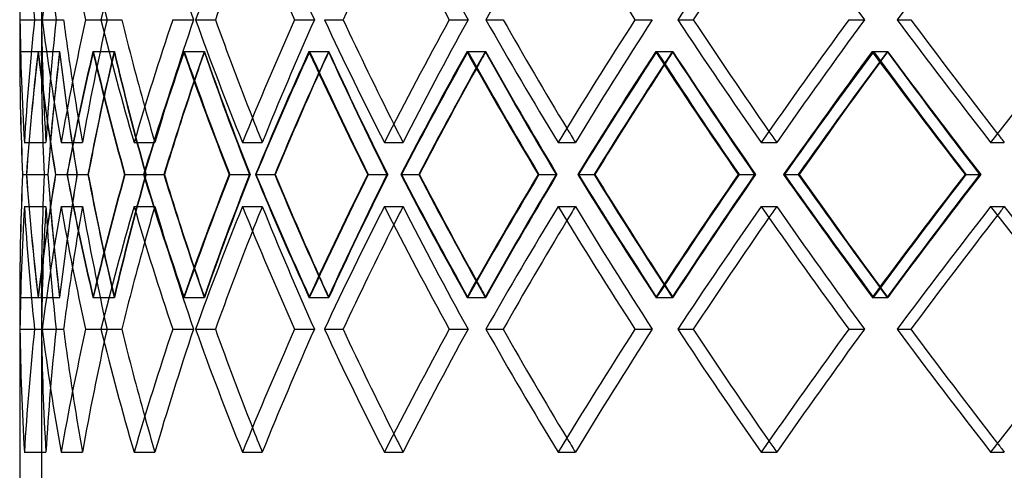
# Model space of a CAD drawing. Header units: millimetres. Extents: x -448 to 448, y -205 to 205.
# Tile 4 of 13: x -303 to -189, y -21 to 31. Entities that reach past the tile are written whole.
import ezdxf

# ---------------------------------------------------------------- set-up
doc = ezdxf.new("R2010")
doc.units = ezdxf.units.MM
doc.layers.add('HIDDEN', color=7, linetype='Continuous')
doc.layers.add('THICK', color=7, linetype='Continuous')

msp = doc.modelspace()

# ---------------------------------------------------------------- linework, layer by layer
at = {"layer": 'HIDDEN'}
for p, q in [((-300, 34.74), (-300, 27.26)), ((-302.48, 31), (-299.98, 31)), ((-300.8, 31), (-299.98, 31)), ((-300.8, 31), (-298.3, 31)), ((-300.8, 31), (-298.3, 31)), ((-299.91, 31), (-297.44, 31)), ((-294.9, 31), (-292.44, 31)), ((-294.9, 31), (-292.44, 31)), ((-293.13, 31), (-290.73, 31)), ((-284.86, 31), (-282.47, 31)), ((-284.86, 31), (-282.47, 31)), ((-282.23, 31), (-279.94, 31)), ((-270.82, 31), (-268.53, 31)), ((-270.82, 31), (-268.53, 31)), ((-267.38, 31), (-265.22, 31)), ((-252.98, 31), (-250.83, 31)), ((-252.98, 31), (-250.83, 31)), ((-248.77, 31), (-246.78, 31)), ((-231.59, 31), (-229.6, 31)), ((-231.59, 31), (-229.6, 31)), ((-226.67, 31), (-224.87, 31)), ((-206.95, 31), (-205.15, 31)), ((-206.95, 31), (-205.15, 31)), ((-201.38, 31), (-199.81, 31)), ((-302.5, 27.32), (-300, 27.32)), ((-300.39, 27.32), (-297.89, 27.32)), ((-300.37, 27.32), (-297.9, 27.32)), ((-294.06, 27.32), (-291.59, 27.32)), ((-294.02, 27.32), (-291.62, 27.32)), ((-283.6, 27.32), (-281.2, 27.32)), ((-283.54, 27.32), (-281.25, 27.32)), ((-269.16, 27.32), (-266.87, 27.32)), ((-269.08, 27.32), (-266.93, 27.32)), ((-250.94, 27.32), (-248.79, 27.32)), ((-250.85, 27.32), (-248.86, 27.32)), ((-229.2, 27.32), (-227.21, 27.32)), ((-229.09, 27.32), (-227.29, 27.32)), ((-204.25, 27.32), (-202.45, 27.32)), ((-204.12, 27.32), (-202.54, 27.32)), ((-301.97, 16.85), (-299.47, 16.85)), ((-301.97, 16.85), (-299.47, 16.85)), ((-297.73, 16.85), (-295.27, 16.85)), ((-297.73, 16.85), (-295.27, 16.85)), ((-289.31, 16.85), (-286.92, 16.85)), ((-289.31, 16.85), (-286.92, 16.85)), ((-276.83, 16.85), (-274.54, 16.85)), ((-276.83, 16.85), (-274.54, 16.85)), ((-260.47, 16.85), (-258.31, 16.85)), ((-260.47, 16.85), (-258.31, 16.85)), ((-240.44, 16.85), (-238.46, 16.85)), ((-240.44, 16.85), (-238.46, 16.85)), ((-217.05, 16.85), (-215.25, 16.85)), ((-217.05, 16.85), (-215.25, 16.85)), ((-190.6, 16.85), (-189.03, 16.85)), ((-190.6, 16.85), (-189.03, 16.85)), ((-302.17, 13.17), (-299.66, 13.17)), ((-302.16, 13.17), (-299.67, 13.17)), ((-301.72, 13.17), (-299.24, 13.17)), ((-298.38, 13.17), (-295.87, 13.17)), ((-298.36, 13.17), (-295.9, 13.17)), ((-297.03, 13.17), (-294.63, 13.17)), ((-290.4, 13.17), (-287.93, 13.17)), ((-290.36, 13.17), (-287.97, 13.17)), ((-288.17, 13.17), (-285.87, 13.17)), ((-278.35, 13.17), (-275.94, 13.17)), ((-278.29, 13.17), (-276.01, 13.17)), ((-275.27, 13.17), (-273.11, 13.17)), ((-262.39, 13.17), (-260.08, 13.17)), ((-262.32, 13.17), (-260.17, 13.17)), ((-258.5, 13.17), (-256.51, 13.17)), ((-242.74, 13.17), (-240.57, 13.17)), ((-242.66, 13.17), (-240.67, 13.17)), ((-238.11, 13.17), (-236.31, 13.17)), ((-219.69, 13.17), (-217.69, 13.17)), ((-219.59, 13.17), (-217.8, 13.17)), ((-214.37, 13.17), (-212.79, 13.17)), ((-193.55, 13.17), (-191.75, 13.17)), ((-193.45, 13.17), (-191.87, 13.17)), ((-301.97, 9.49), (-299.47, 9.49)), ((-301.97, 9.49), (-299.47, 9.49)), ((-297.73, 9.49), (-295.27, 9.49)), ((-297.73, 9.49), (-295.27, 9.49)), ((-289.31, 9.49), (-286.92, 9.49)), ((-289.31, 9.49), (-286.92, 9.49)), ((-276.83, 9.49), (-274.54, 9.49)), ((-276.83, 9.49), (-274.54, 9.49)), ((-260.47, 9.49), (-258.31, 9.49)), ((-260.47, 9.49), (-258.31, 9.49)), ((-240.44, 9.49), (-238.46, 9.49)), ((-240.44, 9.49), (-238.46, 9.49)), ((-217.05, 9.49), (-215.25, 9.49)), ((-217.05, 9.49), (-215.25, 9.49)), ((-190.6, 9.49), (-189.03, 9.49)), ((-190.6, 9.49), (-189.03, 9.49)), ((-302.5, -0.99), (-300, -0.99)), ((-300.39, -0.99), (-297.89, -0.99)), ((-300.37, -0.99), (-297.9, -0.99)), ((-300, -0.93), (-300, -23)), ((-294.06, -0.99), (-291.59, -0.99)), ((-294.02, -0.99), (-291.62, -0.99)), ((-283.6, -0.99), (-281.2, -0.99)), ((-283.54, -0.99), (-281.25, -0.99)), ((-269.16, -0.99), (-266.87, -0.99)), ((-269.08, -0.99), (-266.93, -0.99)), ((-250.94, -0.99), (-248.79, -0.99)), ((-250.85, -0.99), (-248.86, -0.99)), ((-229.2, -0.99), (-227.21, -0.99)), ((-229.09, -0.99), (-227.29, -0.99)), ((-204.25, -0.99), (-202.45, -0.99)), ((-204.12, -0.99), (-202.54, -0.99)), ((-302.48, -4.67), (-299.98, -4.67)), ((-300.8, -4.67), (-299.98, -4.67)), ((-300.8, -4.67), (-298.3, -4.67)), ((-300.8, -4.67), (-298.3, -4.67)), ((-299.91, -4.67), (-297.44, -4.67)), ((-294.9, -4.67), (-292.44, -4.67)), ((-294.9, -4.67), (-292.44, -4.67)), ((-293.13, -4.67), (-290.73, -4.67)), ((-284.86, -4.67), (-282.47, -4.67)), ((-284.86, -4.67), (-282.47, -4.67)), ((-282.23, -4.67), (-279.94, -4.67)), ((-270.82, -4.67), (-268.53, -4.67)), ((-270.82, -4.67), (-268.53, -4.67)), ((-267.38, -4.67), (-265.22, -4.67)), ((-252.98, -4.67), (-250.83, -4.67)), ((-252.98, -4.67), (-250.83, -4.67)), ((-248.77, -4.67), (-246.78, -4.67)), ((-231.59, -4.67), (-229.6, -4.67)), ((-231.59, -4.67), (-229.6, -4.67)), ((-226.67, -4.67), (-224.87, -4.67)), ((-206.95, -4.67), (-205.15, -4.67)), ((-206.95, -4.67), (-205.15, -4.67)), ((-201.38, -4.67), (-199.81, -4.67)), ((-301.97, -18.82), (-299.47, -18.82)), ((-301.97, -18.82), (-299.47, -18.82)), ((-297.73, -18.82), (-295.27, -18.82)), ((-297.73, -18.82), (-295.27, -18.82)), ((-289.31, -18.82), (-286.92, -18.82)), ((-289.31, -18.82), (-286.92, -18.82)), ((-276.83, -18.82), (-274.54, -18.82)), ((-276.83, -18.82), (-274.54, -18.82)), ((-260.47, -18.82), (-258.31, -18.82)), ((-260.47, -18.82), (-258.31, -18.82)), ((-240.44, -18.82), (-238.46, -18.82)), ((-240.44, -18.82), (-238.46, -18.82)), ((-217.05, -18.82), (-215.25, -18.82)), ((-217.05, -18.82), (-215.25, -18.82)), ((-190.6, -18.82), (-189.03, -18.82)), ((-190.6, -18.82), (-189.03, -18.82))]:
    msp.add_line(p, q, dxfattribs=at)
for centre, major_axis, ratio, start_param, end_param in [((0, 45.15), (232.05, 232.05), 0.836298, 2.267281, 2.314084), ((0, 45.15), (-218.33, 218.33), 0.942415, 0.815036, 0.862229), ((0, 45.15), (218.33, -218.33), 0.942415, -2.326557, -2.279364), ((0, 45.15), (-230.13, 230.13), 0.836298, 0.874311, 0.921504), ((0, 45.15), (243.14, 243.14), 0.740216, 2.208006, 2.254809), ((0, 45.15), (241.13, -241.13), 0.740216, -2.208006, -2.160813), ((0, 45.15), (253.37, 253.37), 0.65222, 2.148731, 2.195533), ((0, 45.15), (-251.28, 251.28), 0.65222, 0.992862, 1.040055), ((0, 45.15), (251.28, -251.28), 0.65222, -2.148731, -2.101538), ((0, 45.15), (-260.55, 260.55), 0.570783, 1.052137, 1.09933), ((0, 45.15), (271.14, 271.14), 0.494682, 2.03018, 2.076983), ((0, 45.15), (278.61, 278.61), 0.422921, 1.970905, 2.017707), ((0, 45.15), (-276.31, 276.31), 0.422921, 1.170688, 1.217881), ((0, 45.15), (276.31, -276.31), 0.422921, -1.970905, -1.923712), ((0, 45.15), (285.1, 285.1), 0.354675, 1.911629, 1.958432), ((0, 45.15), (-282.74, 282.74), 0.354675, 1.229963, 1.277156), ((0, 16.85), (220.14, -220.14), 0.942415, -2.373359, -2.326557), ((0, 16.85), (-218.33, 218.33), 0.942415, 0.767843, 0.815036), ((0, 16.85), (232.05, -232.05), 0.836298, -2.314084, -2.267281), ((0, 16.85), (-218.33, -218.33), 0.942415, -0.862229, -0.815036), ((0, 16.85), (218.33, 218.33), 0.942415, 2.279364, 2.326557), ((0, 16.85), (-230.13, -230.13), 0.836298, -0.921504, -0.874311), ((0, 16.85), (230.13, 230.13), 0.836298, 2.220089, 2.267281), ((0, 16.85), (243.14, -243.14), 0.740216, -2.254809, -2.208006), ((0, 16.85), (-241.13, -241.13), 0.740216, -0.980779, -0.933586), ((0, 16.85), (241.13, 241.13), 0.740216, 2.160813, 2.208006), ((0, 16.85), (253.37, -253.37), 0.65222, -2.195533, -2.148731), ((0, 16.85), (-251.28, -251.28), 0.65222, -1.040055, -0.992862), ((0, 16.85), (251.28, 251.28), 0.65222, 2.101538, 2.148731), ((0, 16.85), (262.72, -262.72), 0.570783, -2.136258, -2.089455), ((0, 16.85), (-260.55, -260.55), 0.570783, -1.09933, -1.052137), ((0, 16.85), (260.55, 260.55), 0.570783, 2.042263, 2.089455), ((0, 16.85), (271.14, -271.14), 0.494682, -2.076983, -2.03018), ((0, 16.85), (-268.9, -268.9), 0.494682, -1.158605, -1.111412), ((0, 16.85), (268.9, 268.9), 0.494682, 1.982987, 2.03018), ((0, 16.85), (278.61, -278.61), 0.422921, -2.017707, -1.970905), ((0, 16.85), (-276.31, -276.31), 0.422921, -1.217881, -1.170688), ((0, 16.85), (276.31, 276.31), 0.422921, 1.923712, 1.970905), ((0, 16.85), (285.1, -285.1), 0.354675, -1.958432, -1.911629), ((0, 9.49), (220.14, -220.14), 0.942415, -2.385544, -2.338725), ((0, 45.15), (220.14, 220.14), 0.942415, 2.385544, 2.385832), ((0, 45.15), (232.05, 232.05), 0.836298, 2.326269, 2.373218), ((0, 9.49), (232.05, -232.05), 0.836298, -2.326269, -2.279449), ((0, 9.49), (218.33, -218.33), 0.942415, -2.386036, -2.385832), ((0, 45.15), (218.33, 218.33), 0.942415, 2.386036, 2.43338), ((0, 9.49), (218.33, -218.33), 0.942415, -2.385832, -2.338826), ((0, 45.15), (230.13, 230.13), 0.836298, 2.326761, 2.374104), ((0, 9.49), (-218.33, -218.33), 0.942415, -0.874515, -0.839292), ((0, 9.49), (230.13, -230.13), 0.836298, -2.326761, -2.279551), ((0, 45.15), (-218.33, 218.33), 0.942415, 0.874515, 0.921859), ((0, 45.15), (243.14, 243.14), 0.740216, 2.266994, 2.313943), ((0, 45.15), (241.13, 241.13), 0.740216, 2.267486, 2.314829), ((0, 9.49), (243.14, -243.14), 0.740216, -2.266994, -2.220174), ((0, 9.49), (-230.13, -230.13), 0.836298, -0.933791, -0.916304), ((0, 9.49), (241.13, -241.13), 0.740216, -2.267486, -2.220276), ((0, 45.15), (-230.13, 230.13), 0.836298, 0.933791, 0.981134), ((0, 45.15), (253.37, 253.37), 0.65222, 2.207718, 2.254668), ((0, 45.15), (251.28, 251.28), 0.65222, 2.20821, 2.255554), ((0, 9.49), (253.37, -253.37), 0.65222, -2.207718, -2.160899), ((0, 9.49), (-241.13, -241.13), 0.740216, -0.993066, -0.981603), ((0, 9.49), (251.28, -251.28), 0.65222, -2.20821, -2.161), ((0, 45.15), (-241.13, 241.13), 0.740216, 0.993066, 1.040409), ((0, 45.15), (262.72, 262.72), 0.570783, 2.148443, 2.195392), ((0, 45.15), (260.55, 260.55), 0.570783, 2.148935, 2.196278), ((0, 9.49), (262.72, -262.72), 0.570783, -2.148443, -2.101623), ((0, 9.49), (-251.28, -251.28), 0.65222, -1.052341, -1.043977), ((0, 9.49), (260.55, -260.55), 0.570783, -2.148935, -2.101725), ((0, 45.15), (-251.28, 251.28), 0.65222, 1.052341, 1.099685), ((0, 45.15), (271.14, 271.14), 0.494682, 2.089168, 2.136117), ((0, 45.15), (268.9, 268.9), 0.494682, 2.08966, 2.137003), ((0, 9.49), (271.14, -271.14), 0.494682, -2.089168, -2.042348), ((0, 9.49), (-260.55, -260.55), 0.570783, -1.111617, -1.105184), ((0, 9.49), (268.9, -268.9), 0.494682, -2.08966, -2.04245), ((0, 45.15), (-260.55, 260.55), 0.570783, 1.111617, 1.15896), ((0, 45.15), (278.61, 278.61), 0.422921, 2.029892, 2.076842), ((0, 45.15), (276.31, 276.31), 0.422921, 2.030384, 2.077728), ((0, 9.49), (278.61, -278.61), 0.422921, -2.029892, -1.983073), ((0, 9.49), (-268.9, -268.9), 0.494682, -1.170892, -1.16581), ((0, 9.49), (276.31, -276.31), 0.422921, -2.030384, -1.983174), ((0, 45.15), (-268.9, 268.9), 0.494682, 1.170892, 1.218235), ((0, 45.15), (285.1, 285.1), 0.354675, 1.970617, 2.017566), ((0, 45.15), (282.74, 282.74), 0.354675, 1.971109, 2.018452), ((0, 9.49), (285.1, -285.1), 0.354675, -1.970617, -1.923797), ((0, 9.49), (-276.31, -276.31), 0.422921, -1.230167, -1.226109), ((0, 9.49), (282.74, -282.74), 0.354675, -1.971109, -1.923899), ((0, 45.15), (-276.31, 276.31), 0.422921, 1.230167, 1.277511), ((0, 16.85), (-230.13, 230.13), 0.836298, 0.851119, 0.874311), ((0, 16.85), (-241.13, 241.13), 0.740216, 0.91994, 0.933586), ((0, 16.85), (-251.28, 251.28), 0.65222, 0.983402, 0.992862), ((0, 16.85), (-260.55, 260.55), 0.570783, 1.045082, 1.052137), ((0, 16.85), (-268.9, 268.9), 0.494682, 1.105954, 1.111412), ((0, 16.85), (-276.31, 276.31), 0.422921, 1.166396, 1.170688), ((0, 16.85), (-282.74, 282.74), 0.354675, 1.226582, 1.229963), ((0, 16.85), (220.14, 220.14), 0.942415, 2.338725, 2.385544), ((0, -18.82), (232.05, -232.05), 0.836298, -2.373218, -2.326269), ((0, 16.85), (232.05, 232.05), 0.836298, 2.279449, 2.326269), ((0, 16.85), (218.33, 218.33), 0.942415, 2.338826, 2.385832), ((0, -18.82), (218.33, -218.33), 0.942415, -2.43338, -2.386036), ((0, -18.82), (230.13, -230.13), 0.836298, -2.374104, -2.326761), ((0, 16.85), (230.13, 230.13), 0.836298, 2.279551, 2.326761), ((0, -18.82), (-218.33, -218.33), 0.942415, -0.921859, -0.874515), ((0, -18.82), (243.14, -243.14), 0.740216, -2.313943, -2.266994), ((0, -18.82), (241.13, -241.13), 0.740216, -2.314829, -2.267486), ((0, 16.85), (243.14, 243.14), 0.740216, 2.220174, 2.266994), ((0, 16.85), (241.13, 241.13), 0.740216, 2.220276, 2.267486), ((0, -18.82), (-230.13, -230.13), 0.836298, -0.981134, -0.933791), ((0, -18.82), (253.37, -253.37), 0.65222, -2.254668, -2.207718), ((0, -18.82), (251.28, -251.28), 0.65222, -2.255554, -2.20821), ((0, 16.85), (253.37, 253.37), 0.65222, 2.160899, 2.207718), ((0, 16.85), (251.28, 251.28), 0.65222, 2.161, 2.20821), ((0, -18.82), (-241.13, -241.13), 0.740216, -1.040409, -0.993066), ((0, -18.82), (262.72, -262.72), 0.570783, -2.195392, -2.148443), ((0, -18.82), (260.55, -260.55), 0.570783, -2.196278, -2.148935), ((0, 16.85), (262.72, 262.72), 0.570783, 2.101623, 2.148443), ((0, 16.85), (260.55, 260.55), 0.570783, 2.101725, 2.148935), ((0, -18.82), (-251.28, -251.28), 0.65222, -1.099685, -1.052341), ((0, -18.82), (271.14, -271.14), 0.494682, -2.136117, -2.089168), ((0, -18.82), (268.9, -268.9), 0.494682, -2.137003, -2.08966), ((0, 16.85), (271.14, 271.14), 0.494682, 2.042348, 2.089168), ((0, 16.85), (268.9, 268.9), 0.494682, 2.04245, 2.08966), ((0, -18.82), (-260.55, -260.55), 0.570783, -1.15896, -1.111617), ((0, -18.82), (278.61, -278.61), 0.422921, -2.076842, -2.029892), ((0, -18.82), (276.31, -276.31), 0.422921, -2.077728, -2.030384), ((0, 16.85), (278.61, 278.61), 0.422921, 1.983073, 2.029892), ((0, 16.85), (276.31, 276.31), 0.422921, 1.983174, 2.030384), ((0, -18.82), (-268.9, -268.9), 0.494682, -1.218235, -1.170892), ((0, -18.82), (285.1, -285.1), 0.354675, -2.017566, -1.970617), ((0, -18.82), (282.74, -282.74), 0.354675, -2.018452, -1.971109), ((0, 16.85), (285.1, 285.1), 0.354675, 1.923797, 1.970617), ((0, 16.85), (282.74, 282.74), 0.354675, 1.923899, 1.971109), ((0, -18.82), (-276.31, -276.31), 0.422921, -1.277511, -1.230167), ((0, 9.49), (220.14, 220.14), 0.942415, 2.326557, 2.373359), ((0, 9.49), (-218.33, -218.33), 0.942415, -0.815036, -0.767843), ((0, 9.49), (232.05, 232.05), 0.836298, 2.267281, 2.314084), ((0, 9.49), (-218.33, 218.33), 0.942415, 0.815036, 0.862229), ((0, 9.49), (218.33, -218.33), 0.942415, -2.326557, -2.279364), ((0, 16.85), (-218.33, 218.33), 0.942415, 0.839292, 0.874515), ((0, 9.49), (-230.13, -230.13), 0.836298, -0.874311, -0.851119), ((0, 9.49), (-230.13, 230.13), 0.836298, 0.874311, 0.921504), ((0, 9.49), (230.13, -230.13), 0.836298, -2.267281, -2.220089), ((0, 9.49), (243.14, 243.14), 0.740216, 2.208006, 2.254809), ((0, 9.49), (-241.13, -241.13), 0.740216, -0.933586, -0.91994), ((0, 9.49), (-241.13, 241.13), 0.740216, 0.933586, 0.980779), ((0, 9.49), (241.13, -241.13), 0.740216, -2.208006, -2.160813), ((0, 9.49), (253.37, 253.37), 0.65222, 2.148731, 2.195533), ((0, 9.49), (-251.28, -251.28), 0.65222, -0.992862, -0.983402), ((0, 9.49), (-251.28, 251.28), 0.65222, 0.992862, 1.040055), ((0, 9.49), (251.28, -251.28), 0.65222, -2.148731, -2.101538), ((0, 9.49), (262.72, 262.72), 0.570783, 2.089455, 2.136258), ((0, 9.49), (-260.55, -260.55), 0.570783, -1.052137, -1.045082), ((0, 9.49), (-260.55, 260.55), 0.570783, 1.052137, 1.09933), ((0, 9.49), (260.55, -260.55), 0.570783, -2.089455, -2.042263), ((0, 9.49), (271.14, 271.14), 0.494682, 2.03018, 2.076983), ((0, 9.49), (-268.9, -268.9), 0.494682, -1.111412, -1.105954), ((0, 9.49), (-268.9, 268.9), 0.494682, 1.111412, 1.158605), ((0, 9.49), (268.9, -268.9), 0.494682, -2.03018, -1.982987), ((0, 9.49), (278.61, 278.61), 0.422921, 1.970905, 2.017707), ((0, 9.49), (-276.31, -276.31), 0.422921, -1.170688, -1.166396), ((0, 9.49), (-276.31, 276.31), 0.422921, 1.170688, 1.217881), ((0, 9.49), (276.31, -276.31), 0.422921, -1.970905, -1.923712), ((0, 9.49), (285.1, 285.1), 0.354675, 1.911629, 1.958432), ((0, 9.49), (-282.74, -282.74), 0.354675, -1.229963, -1.226582), ((0, 9.49), (-282.74, 282.74), 0.354675, 1.229963, 1.277156), ((0, 16.85), (-230.13, 230.13), 0.836298, 0.916304, 0.933791), ((0, 16.85), (-241.13, 241.13), 0.740216, 0.981603, 0.993066), ((0, 16.85), (-251.28, 251.28), 0.65222, 1.043977, 1.052341), ((0, 16.85), (-260.55, 260.55), 0.570783, 1.105184, 1.111617), ((0, 16.85), (-268.9, 268.9), 0.494682, 1.16581, 1.170892), ((0, 16.85), (-276.31, 276.31), 0.422921, 1.226109, 1.230167), ((0, -18.82), (220.14, -220.14), 0.942415, -2.385832, -2.385544), ((0, 16.85), (218.33, 218.33), 0.942415, 2.385832, 2.386036), ((0, -18.82), (220.14, -220.14), 0.942415, -2.373359, -2.326557), ((0, -18.82), (-218.33, 218.33), 0.942415, 0.767843, 0.815036), ((0, -18.82), (232.05, -232.05), 0.836298, -2.314084, -2.267281), ((0, -18.82), (-218.33, -218.33), 0.942415, -0.862229, -0.815036), ((0, -18.82), (218.33, 218.33), 0.942415, 2.279364, 2.326557), ((0, -18.82), (-230.13, -230.13), 0.836298, -0.921504, -0.874311), ((0, -18.82), (230.13, 230.13), 0.836298, 2.220089, 2.267281), ((0, -18.82), (243.14, -243.14), 0.740216, -2.254809, -2.208006), ((0, -18.82), (-241.13, -241.13), 0.740216, -0.980779, -0.933586), ((0, -18.82), (241.13, 241.13), 0.740216, 2.160813, 2.208006), ((0, -18.82), (253.37, -253.37), 0.65222, -2.195533, -2.148731), ((0, -18.82), (-251.28, -251.28), 0.65222, -1.040055, -0.992862), ((0, -18.82), (251.28, 251.28), 0.65222, 2.101538, 2.148731), ((0, -18.82), (262.72, -262.72), 0.570783, -2.136258, -2.089455), ((0, -18.82), (-260.55, -260.55), 0.570783, -1.09933, -1.052137), ((0, -18.82), (260.55, 260.55), 0.570783, 2.042263, 2.089455), ((0, -18.82), (271.14, -271.14), 0.494682, -2.076983, -2.03018), ((0, -18.82), (-268.9, -268.9), 0.494682, -1.158605, -1.111412), ((0, -18.82), (268.9, 268.9), 0.494682, 1.982987, 2.03018), ((0, -18.82), (278.61, -278.61), 0.422921, -2.017707, -1.970905), ((0, -18.82), (-276.31, -276.31), 0.422921, -1.217881, -1.170688), ((0, -18.82), (276.31, 276.31), 0.422921, 1.923712, 1.970905), ((0, -18.82), (285.1, -285.1), 0.354675, -1.958432, -1.911629), ((0, -18.82), (-230.13, 230.13), 0.836298, 0.851119, 0.874311), ((0, -18.82), (-241.13, 241.13), 0.740216, 0.91994, 0.933586), ((0, -18.82), (-251.28, 251.28), 0.65222, 0.983402, 0.992862), ((0, -18.82), (-260.55, 260.55), 0.570783, 1.045082, 1.052137), ((0, -18.82), (-268.9, 268.9), 0.494682, 1.105954, 1.111412), ((0, -18.82), (-276.31, 276.31), 0.422921, 1.166396, 1.170688), ((0, -18.82), (-282.74, 282.74), 0.354675, 1.226582, 1.229963)]:
    msp.add_ellipse(centre, major_axis=major_axis, ratio=ratio, start_param=start_param, end_param=end_param, dxfattribs=at)
at = {"layer": 'THICK'}
for p, q in [((-302.5, 34.77), (-302.5, 27.23)), ((-302.48, 31), (-300.8, 31)), ((-299.91, 31), (-297.44, 31)), ((-293.13, 31), (-290.73, 31)), ((-282.23, 31), (-279.94, 31)), ((-267.38, 31), (-265.22, 31)), ((-248.77, 31), (-246.78, 31)), ((-226.67, 31), (-224.87, 31)), ((-201.38, 31), (-199.81, 31)), ((-301.73, 13.17), (-299.23, 13.17)), ((-297.06, 13.17), (-294.6, 13.17)), ((-288.21, 13.17), (-285.82, 13.17)), ((-275.33, 13.17), (-273.04, 13.17)), ((-258.57, 13.17), (-256.42, 13.17)), ((-238.19, 13.17), (-236.2, 13.17)), ((-214.47, 13.17), (-212.67, 13.17)), ((-302.5, -0.9), (-302.5, -28)), ((-302.48, -4.67), (-300.8, -4.67)), ((-299.91, -4.67), (-297.44, -4.67)), ((-293.13, -4.67), (-290.73, -4.67)), ((-282.23, -4.67), (-279.94, -4.67)), ((-267.38, -4.67), (-265.22, -4.67)), ((-248.77, -4.67), (-246.78, -4.67)), ((-226.67, -4.67), (-224.87, -4.67)), ((-201.38, -4.67), (-199.81, -4.67))]:
    msp.add_line(p, q, dxfattribs=at)
for centre, major_axis, ratio, start_param, end_param in [((0, 45.15), (-220.14, 220.14), 0.942415, 0.815036, 0.861838), ((0, 45.15), (-232.05, 232.05), 0.836298, 0.874311, 0.921114), ((0, 45.15), (-253.37, 253.37), 0.65222, 0.992862, 1.039664), ((0, 45.15), (-262.72, 262.72), 0.570783, 1.052137, 1.09894), ((0, 45.15), (-271.14, -271.14), 0.494682, -1.111412, -1.06461), ((0, 45.15), (-271.14, 271.14), 0.494682, 1.111412, 1.158215), ((0, 45.15), (-285.1, -285.1), 0.354675, -1.229963, -1.183161), ((0, 45.15), (-276.31, -276.31), 0.422921, -1.166396, -1.123495), ((0, 45.15), (-251.28, -251.28), 0.65222, -0.983402, -0.945669), ((0, 45.15), (-260.55, -260.55), 0.570783, -1.045082, -1.004944), ((0, 16.85), (-220.14, 220.14), 0.942415, 0.768233, 0.815036), ((0, 16.85), (-220.14, -220.14), 0.942415, -0.861838, -0.815036), ((0, 16.85), (-232.05, 232.05), 0.836298, 0.827509, 0.874311), ((0, 16.85), (-232.05, -232.05), 0.836298, -0.921114, -0.874311), ((0, 16.85), (-230.13, 230.13), 0.836298, 0.827118, 0.851119), ((0, 16.85), (-243.14, 243.14), 0.740216, 0.886784, 0.933586), ((0, 16.85), (-241.13, 241.13), 0.740216, 0.886394, 0.91994), ((0, 16.85), (-243.14, -243.14), 0.740216, -0.980389, -0.933586), ((0, 16.85), (-253.37, 253.37), 0.65222, 0.946059, 0.992862), ((0, 16.85), (-251.28, 251.28), 0.65222, 0.945669, 0.983402), ((0, 16.85), (-253.37, -253.37), 0.65222, -1.039664, -0.992862), ((0, 16.85), (-262.72, 262.72), 0.570783, 1.005335, 1.052137), ((0, 16.85), (-260.55, 260.55), 0.570783, 1.004944, 1.045082), ((0, 16.85), (-262.72, -262.72), 0.570783, -1.09894, -1.052137), ((0, 16.85), (-271.14, 271.14), 0.494682, 1.06461, 1.111412), ((0, 16.85), (-268.9, 268.9), 0.494682, 1.06422, 1.105954), ((0, 16.85), (-271.14, -271.14), 0.494682, -1.158215, -1.111412), ((0, 16.85), (-278.61, 278.61), 0.422921, 1.123885, 1.170688), ((0, 16.85), (-276.31, 276.31), 0.422921, 1.123495, 1.166396), ((0, 16.85), (-278.61, -278.61), 0.422921, -1.21749, -1.170688), ((0, 16.85), (-285.1, 285.1), 0.354675, 1.183161, 1.229963), ((0, 16.85), (-282.74, 282.74), 0.354675, 1.18277, 1.226582), ((0, 16.85), (-285.1, -285.1), 0.354675, -1.276766, -1.229963), ((0, 9.49), (-220.14, -220.14), 0.942415, -0.874023, -0.827204), ((0, 45.15), (-220.14, 220.14), 0.942415, 0.874023, 0.920973), ((0, 9.49), (-232.05, -232.05), 0.836298, -0.933299, -0.886479), ((0, 45.15), (-232.05, 232.05), 0.836298, 0.933299, 0.980248), ((0, 9.49), (-243.14, -243.14), 0.740216, -0.992574, -0.945754), ((0, 45.15), (-243.14, 243.14), 0.740216, 0.992574, 1.039523), ((0, 9.49), (-253.37, -253.37), 0.65222, -1.051849, -1.00503), ((0, 45.15), (-253.37, 253.37), 0.65222, 1.051849, 1.098799), ((0, 9.49), (-262.72, -262.72), 0.570783, -1.111125, -1.064305), ((0, 45.15), (-262.72, 262.72), 0.570783, 1.111125, 1.158074), ((0, 9.49), (-271.14, -271.14), 0.494682, -1.1704, -1.12358), ((0, 45.15), (-271.14, 271.14), 0.494682, 1.1704, 1.217349), ((0, 9.49), (-278.61, -278.61), 0.422921, -1.229675, -1.182856), ((0, 45.15), (-278.61, 278.61), 0.422921, 1.229675, 1.276625), ((0, 45.15), (220.14, 220.14), 0.942415, 2.385832, 2.432494), ((0, 9.49), (-276.31, -276.31), 0.422921, -1.226109, -1.182957), ((0, 9.49), (-260.55, -260.55), 0.570783, -1.105184, -1.064407), ((0, 9.49), (-268.9, -268.9), 0.494682, -1.16581, -1.123682), ((0, 9.49), (-241.13, -241.13), 0.740216, -0.981603, -0.945856), ((0, 9.49), (-251.28, -251.28), 0.65222, -1.043977, -1.005131), ((0, 9.49), (-230.13, -230.13), 0.836298, -0.916304, -0.886581), ((0, 9.49), (-218.33, -218.33), 0.942415, -0.839292, -0.827305), ((0, -18.82), (220.14, -220.14), 0.942415, -2.432494, -2.385832), ((0, 16.85), (-220.14, 220.14), 0.942415, 0.827204, 0.874023), ((0, -18.82), (-220.14, -220.14), 0.942415, -0.920973, -0.874023), ((0, 16.85), (-218.33, 218.33), 0.942415, 0.827305, 0.839292), ((0, 16.85), (-232.05, 232.05), 0.836298, 0.886479, 0.933299), ((0, 16.85), (-230.13, 230.13), 0.836298, 0.886581, 0.916304), ((0, -18.82), (-232.05, -232.05), 0.836298, -0.980248, -0.933299), ((0, 16.85), (-243.14, 243.14), 0.740216, 0.945754, 0.992574), ((0, 16.85), (-241.13, 241.13), 0.740216, 0.945856, 0.981603), ((0, -18.82), (-243.14, -243.14), 0.740216, -1.039523, -0.992574), ((0, 16.85), (-253.37, 253.37), 0.65222, 1.00503, 1.051849), ((0, 16.85), (-251.28, 251.28), 0.65222, 1.005131, 1.043977), ((0, -18.82), (-253.37, -253.37), 0.65222, -1.098799, -1.051849), ((0, 16.85), (-262.72, 262.72), 0.570783, 1.064305, 1.111125), ((0, 16.85), (-260.55, 260.55), 0.570783, 1.064407, 1.105184), ((0, -18.82), (-262.72, -262.72), 0.570783, -1.158074, -1.111125), ((0, 16.85), (-271.14, 271.14), 0.494682, 1.12358, 1.1704), ((0, 16.85), (-268.9, 268.9), 0.494682, 1.123682, 1.16581), ((0, -18.82), (-271.14, -271.14), 0.494682, -1.217349, -1.1704), ((0, 16.85), (-278.61, 278.61), 0.422921, 1.182856, 1.229675), ((0, 16.85), (-276.31, 276.31), 0.422921, 1.182957, 1.226109), ((0, -18.82), (-278.61, -278.61), 0.422921, -1.276625, -1.229675), ((0, 9.49), (-220.14, -220.14), 0.942415, -0.815036, -0.768233), ((0, 9.49), (-220.14, 220.14), 0.942415, 0.815036, 0.861838), ((0, 9.49), (-232.05, -232.05), 0.836298, -0.874311, -0.827509), ((0, 9.49), (-232.05, 232.05), 0.836298, 0.874311, 0.921114), ((0, 9.49), (-243.14, -243.14), 0.740216, -0.933586, -0.886784), ((0, 9.49), (-243.14, 243.14), 0.740216, 0.933586, 0.980389), ((0, 9.49), (-253.37, -253.37), 0.65222, -0.992862, -0.946059), ((0, 9.49), (-253.37, 253.37), 0.65222, 0.992862, 1.039664), ((0, 9.49), (-262.72, -262.72), 0.570783, -1.052137, -1.005335), ((0, 9.49), (-262.72, 262.72), 0.570783, 1.052137, 1.09894), ((0, 9.49), (-271.14, -271.14), 0.494682, -1.111412, -1.06461), ((0, 9.49), (-271.14, 271.14), 0.494682, 1.111412, 1.158215), ((0, 9.49), (-278.61, -278.61), 0.422921, -1.170688, -1.123885), ((0, 9.49), (-278.61, 278.61), 0.422921, 1.170688, 1.21749), ((0, 9.49), (-285.1, -285.1), 0.354675, -1.229963, -1.183161), ((0, 9.49), (-285.1, 285.1), 0.354675, 1.229963, 1.276766), ((0, 9.49), (-276.31, -276.31), 0.422921, -1.166396, -1.123495), ((0, 9.49), (-282.74, -282.74), 0.354675, -1.226582, -1.18277), ((0, 9.49), (-260.55, -260.55), 0.570783, -1.045082, -1.004944), ((0, 9.49), (-268.9, -268.9), 0.494682, -1.105954, -1.06422), ((0, 9.49), (-251.28, -251.28), 0.65222, -0.983402, -0.945669), ((0, 9.49), (-241.13, -241.13), 0.740216, -0.91994, -0.886394), ((0, 9.49), (-230.13, -230.13), 0.836298, -0.851119, -0.827118), ((0, -18.82), (-220.14, 220.14), 0.942415, 0.768233, 0.815036), ((0, -18.82), (-220.14, -220.14), 0.942415, -0.861838, -0.815036), ((0, -18.82), (-232.05, 232.05), 0.836298, 0.827509, 0.874311), ((0, -18.82), (-232.05, -232.05), 0.836298, -0.921114, -0.874311), ((0, -18.82), (-230.13, 230.13), 0.836298, 0.827118, 0.851119), ((0, -18.82), (-243.14, 243.14), 0.740216, 0.886784, 0.933586), ((0, -18.82), (-241.13, 241.13), 0.740216, 0.886394, 0.91994), ((0, -18.82), (-243.14, -243.14), 0.740216, -0.980389, -0.933586), ((0, -18.82), (-253.37, 253.37), 0.65222, 0.946059, 0.992862), ((0, -18.82), (-251.28, 251.28), 0.65222, 0.945669, 0.983402), ((0, -18.82), (-253.37, -253.37), 0.65222, -1.039664, -0.992862), ((0, -18.82), (-262.72, 262.72), 0.570783, 1.005335, 1.052137), ((0, -18.82), (-260.55, 260.55), 0.570783, 1.004944, 1.045082), ((0, -18.82), (-262.72, -262.72), 0.570783, -1.09894, -1.052137), ((0, -18.82), (-271.14, 271.14), 0.494682, 1.06461, 1.111412), ((0, -18.82), (-268.9, 268.9), 0.494682, 1.06422, 1.105954), ((0, -18.82), (-271.14, -271.14), 0.494682, -1.158215, -1.111412), ((0, -18.82), (-278.61, 278.61), 0.422921, 1.123885, 1.170688), ((0, -18.82), (-276.31, 276.31), 0.422921, 1.123495, 1.166396), ((0, -18.82), (-278.61, -278.61), 0.422921, -1.21749, -1.170688), ((0, -18.82), (-285.1, 285.1), 0.354675, 1.183161, 1.229963), ((0, -18.82), (-282.74, 282.74), 0.354675, 1.18277, 1.226582), ((0, -18.82), (-285.1, -285.1), 0.354675, -1.276766, -1.229963)]:
    msp.add_ellipse(centre, major_axis=major_axis, ratio=ratio, start_param=start_param, end_param=end_param, dxfattribs=at)

doc.saveas('drawing.dxf')
